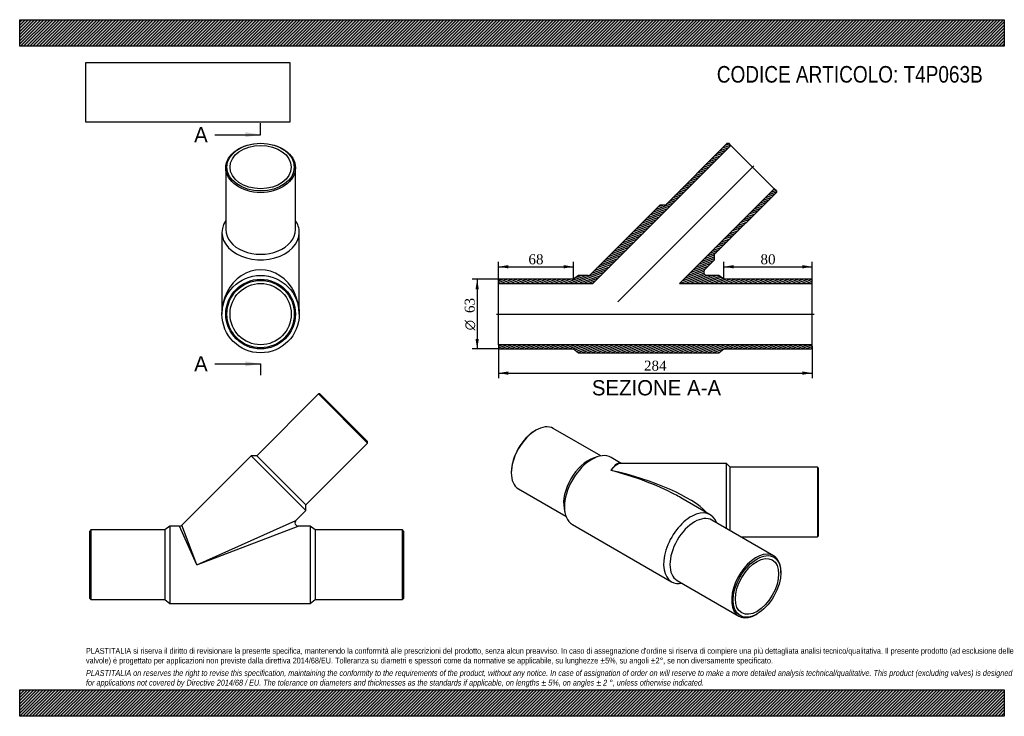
# Model space of a CAD drawing. Header units: millimetres. Extents: x 0 to 891, y 0 to 630.
import ezdxf
from ezdxf.enums import TextEntityAlignment as Align
from ezdxf.lldxf.tags import DXFTag

# ---------------------------------------------------------------- set-up
doc = ezdxf.new("R2010")
doc.units = ezdxf.units.MM
doc.header["$LTSCALE"] = 3
for name, color, linetype in [('Default', 7, 'Continuous'), ('DV3_Default', 7, 'Continuous'), ('T4P063B', 7, 'Continuous')]:
    doc.layers.add(name, color=color, linetype=linetype)
doc.styles.add('SEACAD_Solid_Edge_ANSI', font='seans.ttf')
doc.styles.add('SEACAD_Solid_Edge_ANSI1_Symbols', font='semeca1.ttf')
doc.styles.add('SEACAD_Times_New_Roman', font='times.ttf')
tags = doc.linetypes.add('CENTER2', pattern=[28.575, 19.05, -3.175, 3.175, -3.175]).pattern_tags.tags
tags[10:11] = [DXFTag(74, 4), DXFTag(75, 0), DXFTag(340, '0'), DXFTag(46, 0.0), DXFTag(50, 0.0), DXFTag(44, 0.0), DXFTag(45, 0.0)]
tags[8:9] = [DXFTag(74, 4), DXFTag(75, 0), DXFTag(340, '0'), DXFTag(46, 0.0), DXFTag(50, 0.0), DXFTag(44, 0.0), DXFTag(45, 0.0)]
tags[6:7] = [DXFTag(74, 4), DXFTag(75, 0), DXFTag(340, '0'), DXFTag(46, 0.0), DXFTag(50, 0.0), DXFTag(44, 0.0), DXFTag(45, 0.0)]
tags[4:5] = [DXFTag(74, 4), DXFTag(75, 0), DXFTag(340, '0'), DXFTag(46, 0.0), DXFTag(50, 0.0), DXFTag(44, 0.0), DXFTag(45, 0.0)]
doc.dimstyles.new('ANSImm', dxfattribs={"dimtxt": 9, "dimasz": 9, "dimexe": 4.5, "dimexo": 0, "dimgap": 2.25, "dimtad": 1, "dimlfac": 1, "dimdsep": 46, "dimtxsty": 'SEACAD_Times_New_Roman', "dimblk1": '_SE_FILLED', "dimblk2": '_SE_FILLED', "dimsah": 1, "dimcen": 4.5, "dimazin": 0, "dimtfac": 0.85, "dimtdec": 3, "dimtofl": 0, "dimtmove": 0, "dimatfit": 3, "dimfxl": 1, "dimarcsym": 0})
picture_1 = doc.add_image_def('image1.jpg', size_in_pixel=(4302, 1260))

# ---------------------------------------------------------------- blocks, each defined once
blk = doc.blocks.new('SE')
at = {"layer": 'T4P063B', "color": 7, "linetype": 'Continuous'}
for p, q in [((270.32, 291.52), (214.46, 235.66)), ((314.87, 246.98), (270.32, 291.52)), ((271.74, 291.52), (270.32, 291.52)), ((271.74, 291.52), (314.87, 248.39)), ((259.01, 191.11), (314.87, 246.98)), ((314.87, 246.98), (314.87, 248.39)), ((209.51, 235.66), (146.75, 172.9)), ((209.51, 235.66), (259.01, 186.16)), ((214.46, 235.66), (209.51, 235.66)), ((214.46, 235.66), (259.01, 191.11)), ((259.01, 186.16), (259.01, 191.11)), ((249.99, 177.14), (259.01, 186.16)), ((135.87, 172.02), (131.37, 168.52)), ((135.87, 172.02), (135.87, 102.02)), ((144.63, 172.02), (135.87, 172.02)), ((160.37, 137.02), (144.63, 172.02)), ((160.37, 137.02), (146.75, 172.9)), ((160.37, 137.02), (249.99, 177.14)), ((160.37, 137.02), (252.11, 172.02)), ((262.87, 172.02), (252.11, 172.02)), ((262.87, 172.02), (262.87, 102.02)), ((267.37, 168.52), (262.87, 172.02)), ((64.37, 168.52), (63.37, 167.52)), ((63.37, 106.52), (63.37, 167.52)), ((64.37, 168.52), (64.37, 105.52)), ((131.37, 168.52), (64.37, 168.52)), ((131.37, 168.52), (131.37, 105.52)), ((267.37, 168.52), (267.37, 105.52)), ((346.37, 168.52), (267.37, 168.52)), ((346.37, 105.52), (346.37, 168.52)), ((347.37, 167.52), (346.37, 168.52)), ((347.37, 167.52), (347.37, 106.52)), ((63.37, 106.52), (64.37, 105.52)), ((64.37, 105.52), (131.37, 105.52)), ((131.37, 105.52), (135.87, 102.02)), ((135.87, 102.02), (262.87, 102.02)), ((262.87, 102.02), (267.37, 105.52)), ((267.37, 105.52), (346.37, 105.52)), ((346.37, 105.52), (347.37, 106.52))]:
    blk.add_line(p, q, dxfattribs=at)
for centre, start, end in [((144.63, 175.02), 270.83687, 314.64449), ((252.11, 175.02), 135.08012, 269.96346)]:
    blk.add_arc(centre, 3, start, end, dxfattribs=at)
blk = doc.blocks.new('SE1')
at = {"layer": 'T4P063B', "color": 7, "linetype": 'Continuous'}
for p, q in [((186.52, 495.98), (186.52, 440.12)), ((249.52, 440.12), (249.52, 495.98)), ((183.02, 437.64), (183.02, 363.75)), ((253.02, 363.75), (253.02, 437.64))]:
    blk.add_line(p, q, dxfattribs=at)
for radius in [35, 31.5, 30.5, 27.7]:
    blk.add_circle((218.02, 363.75), radius, dxfattribs=at)
for centre, major_axis in [((218.02, 495.98), (31.5, 0)), ((218.02, 496.69), (30.5, 0)), ((218.02, 496.69), (27.7, 0))]:
    blk.add_ellipse(centre, major_axis=major_axis, ratio=0.707107, dxfattribs=at)
for centre, major_axis, ratio, start_param, end_param in [((218.02, 437.64), (35, 0), 0.707107, 2.690566, 6.283185), ((218.02, 437.64), (35, 0), 0.707107, 0, 0.451027), ((218.02, 440.12), (-31.5, 0), 0.707107, 0, 3.141593), ((218.02, 363.75), (0, -40.12), 0.872354, 1.570796, 4.712389)]:
    blk.add_ellipse(centre, major_axis=major_axis, ratio=ratio, start_param=start_param, end_param=end_param, dxfattribs=at)
blk = doc.blocks.new('SE3')
at = {"color": 7, "linetype": 'Continuous', "style": 'SEACAD_Solid_Edge_ANSI'}
blk.add_text('A', height=13.8, dxfattribs=at).set_placement((157.85, 532.92), align=Align.TOP_LEFT)
blk = doc.blocks.new('SE4')
at = {"color": 7, "linetype": 'Continuous', "style": 'SEACAD_Solid_Edge_ANSI'}
blk.add_text('A', height=13.8, dxfattribs=at).set_placement((157.85, 325.66), align=Align.TOP_LEFT)
blk = doc.blocks.new('SEANNOT_GROUP')
at = {"linetype": 'Continuous'}
blk.add_hatch(color=7, dxfattribs=at).paths.add_polyline_path([(204.22, 523.72), (218.02, 526.02), (204.22, 528.32)])
at = {"color": 7, "linetype": 'Continuous'}
blk.add_lwpolyline([(176.62, 526.02), (218.02, 526.02)], dxfattribs=at)
blk = doc.blocks.new('SEANNOT_GROUP1')
at = {"linetype": 'Continuous'}
blk.add_hatch(color=7, dxfattribs=at).paths.add_polyline_path([(204.22, 316.46), (218.02, 318.76), (204.22, 321.06)])
at = {"color": 7, "linetype": 'Continuous'}
blk.add_lwpolyline([(176.62, 318.76), (218.02, 318.76)], dxfattribs=at)
blk = doc.blocks.new('SE2')
at = {"layer": 'Default', "color": 7, "linetype": 'CENTER2'}
for p, q in [((218.02, 526.02), (218.02, 536.37)), ((218.02, 318.76), (218.02, 308.41))]:
    blk.add_line(p, q, dxfattribs=at)
at = {"layer": 'Default', "color": 7, "linetype": 'CENTER2', "const_width": 0.0001}
blk.add_lwpolyline([(218.02, 526.02), (218.02, 318.76)], dxfattribs=at)
at = {"layer": 'Default'}
for name in ['SE3', 'SEANNOT_GROUP', 'SE4', 'SEANNOT_GROUP1']:
    blk.add_blockref(name, (0, 0), dxfattribs=at)
blk = doc.blocks.new('SE5')
at = {"layer": 'T4P063B', "linetype": 'Continuous'}
h = blk.add_hatch(dxfattribs=at)
h.set_pattern_fill('LINE', scale=0.472441, angle=200, style=0)
edge = h.paths.add_edge_path()
edge.add_line((505.71, 398.75), (501.21, 395.25))
edge.add_line((501.21, 395.25), (434.21, 395.25))
edge.add_line((434.21, 395.25), (433.21, 394.25))
edge.add_line((433.21, 394.25), (433.21, 391.45))
edge.add_line((433.21, 391.45), (518.74, 391.45))
edge.add_line((518.74, 391.45), (643.56, 516.27))
edge.add_line((643.56, 516.27), (641.58, 518.25))
edge.add_line((641.58, 518.25), (640.16, 518.25))
edge.add_line((640.16, 518.25), (584.3, 462.39))
edge.add_line((584.3, 462.39), (579.35, 462.39))
edge.add_line((579.35, 462.39), (516.59, 399.63))
edge.add_arc((514.47, 401.75), 3, 270, 315, ccw=False)
edge.add_line((514.47, 398.75), (505.71, 398.75))
h = blk.add_hatch(dxfattribs=at)
h.set_pattern_fill('LINE', scale=0.472441, angle=200, style=0)
edge = h.paths.add_edge_path()
edge.add_line((632.71, 398.75), (621.95, 398.75))
edge.add_arc((621.95, 401.75), 3, 135, 270, ccw=False)
edge.add_line((619.83, 403.87), (628.85, 412.89))
edge.add_line((628.85, 412.89), (628.85, 417.84))
edge.add_line((628.85, 417.84), (684.71, 473.7))
edge.add_line((684.71, 473.7), (684.71, 475.12))
edge.add_line((684.71, 475.12), (682.73, 477.1))
edge.add_line((682.73, 477.1), (597.08, 391.45))
edge.add_line((597.08, 391.45), (717.21, 391.45))
edge.add_line((717.21, 391.45), (717.21, 394.25))
edge.add_line((717.21, 394.25), (716.21, 395.25))
edge.add_line((716.21, 395.25), (637.21, 395.25))
edge.add_line((637.21, 395.25), (632.71, 398.75))
h = blk.add_hatch(dxfattribs=at)
h.set_pattern_fill('LINE', scale=0.472441, angle=200, style=0)
h.paths.add_polyline_path([(434.21, 332.25), (501.21, 332.25), (505.71, 328.75), (632.71, 328.75), (637.21, 332.25), (716.21, 332.25), (717.21, 333.25), (717.21, 336.05), (433.21, 336.05), (433.21, 333.25)])
at = {"layer": 'DV3_Default', "color": 7, "linetype": 'CENTER2'}
for p, q in [((541.35, 374.89), (664.38, 497.92)), ((431.46, 363.75), (718.96, 363.75))]:
    blk.add_line(p, q, dxfattribs=at)
at = {"layer": 'T4P063B', "color": 7, "linetype": 'Continuous'}
for p, q in [((640.16, 518.25), (584.3, 462.39)), ((640.16, 518.25), (641.58, 518.25)), ((643.56, 516.27), (641.58, 518.25)), ((518.74, 391.45), (643.56, 516.27)), ((682.73, 477.1), (643.56, 516.27)), ((682.73, 477.1), (597.08, 391.45)), ((628.85, 417.84), (684.71, 473.7)), ((684.71, 475.12), (682.73, 477.1)), ((684.71, 475.12), (684.71, 473.7)), ((579.35, 462.39), (516.59, 399.63)), ((584.3, 462.39), (579.35, 462.39)), ((619.83, 403.87), (628.85, 412.89)), ((628.85, 412.89), (628.85, 417.84)), ((433.21, 394.25), (434.21, 395.25)), ((433.21, 394.25), (433.21, 391.45)), ((501.21, 395.25), (434.21, 395.25)), ((505.71, 398.75), (501.21, 395.25)), ((514.47, 398.75), (505.71, 398.75)), ((632.71, 398.75), (621.95, 398.75)), ((637.21, 395.25), (632.71, 398.75)), ((716.21, 395.25), (637.21, 395.25)), ((716.21, 395.25), (717.21, 394.25)), ((717.21, 391.45), (717.21, 394.25)), ((433.21, 336.05), (433.21, 391.45)), ((433.21, 391.45), (518.74, 391.45)), ((597.08, 391.45), (717.21, 391.45)), ((717.21, 336.05), (717.21, 391.45)), ((433.21, 336.05), (433.21, 333.25)), ((717.21, 336.05), (433.21, 336.05)), ((434.21, 332.25), (433.21, 333.25)), ((434.21, 332.25), (501.21, 332.25)), ((501.21, 332.25), (505.71, 328.75)), ((632.71, 328.75), (637.21, 332.25)), ((637.21, 332.25), (716.21, 332.25)), ((717.21, 333.25), (716.21, 332.25)), ((717.21, 333.25), (717.21, 336.05)), ((505.71, 328.75), (632.71, 328.75))]:
    blk.add_line(p, q, dxfattribs=at)
for centre, start, end in [((621.95, 401.75), 135, 270), ((514.47, 401.75), 270, 315)]:
    blk.add_arc(centre, 3, start, end, dxfattribs=at)
blk = doc.blocks.new('SE6')
at = {"layer": 'T4P063B', "color": 7, "linetype": 'Continuous'}
for p, q in [((467.11, 258.69), (466.4, 258.28)), ((525.79, 235.47), (482.86, 260.25)), ((522.66, 234.66), (518.98, 233.4)), ((544.37, 228.78), (535.17, 234.09)), ((639.49, 228.78), (544.08, 228.78)), ((639.49, 169.82), (639.49, 228.78)), ((642.99, 225.28), (639.49, 228.78)), ((642.99, 167.8), (642.99, 225.28)), ((721.99, 225.28), (642.99, 225.28)), ((721.99, 225.28), (721.99, 162.28)), ((722.99, 224.28), (721.99, 225.28)), ((722.99, 163.28), (722.99, 224.28)), ((444.84, 220.93), (444.84, 220.11)), ((451.36, 205.69), (494.29, 180.91)), ((624.97, 182.25), (598.36, 197.61)), ((492.67, 187.84), (493.43, 184.02)), ((500.17, 173.47), (589.97, 121.62)), ((682.26, 145.13), (626.4, 177.38)), ((652.55, 162.28), (721.99, 162.28)), ((721.99, 162.28), (722.99, 163.28)), ((688.79, 129.89), (688.79, 130.71)), ((594.9, 122.82), (650.76, 90.57)), ((666.51, 92.13), (667.22, 92.54))]:
    blk.add_line(p, q, dxfattribs=at)
for centre, major_axis, ratio, start_param, end_param in [((467.11, 232.97), (-15.75, -27.28), 0.57735, 3.141593, 6.283185), ((466.4, 233.38), (15.25, 26.41), 0.57735, 0.785398, 2.356194), ((514.49, 205.62), (-15.75, -27.28), 0.57735, 3.723923, 5.700855), ((517.67, 203.78), (-17.5, -30.31), 0.57735, 3.141593, 6.283185), ((534.99, 193.78), (-8.78, -35.2), 0.295704, 3.085786, 3.842454), ((534.99, 193.78), (-10.34, -34.82), 0.340921, 3.242434, 3.857914), ((534.99, 193.78), (-91.5, 22.2), 0.295701, 3.553255, 4.784008), ((534.99, 193.78), (-89.3, 25.5), 0.296962, 4.094943, 4.796972), ((534.99, 193.78), (-89.3, 25.5), 0.296962, 4.011574, 4.094943), ((607.47, 151.94), (-17.5, -30.31), 0.57735, 2.690566, 6.283185), ((610.65, 150.1), (-15.75, -27.28), 0.57735, 3.141593, 6.283185), ((666.51, 117.85), (15.75, 27.28), 0.57735, 0, 3.926991), ((666.51, 117.85), (15.75, 27.28), 0.57735, 5.497787, 6.283185), ((607.47, 151.94), (-17.5, -30.31), 0.57735, 0, 0.451027)]:
    blk.add_ellipse(centre, major_axis=major_axis, ratio=ratio, start_param=start_param, end_param=end_param, dxfattribs=at)
for major_axis in [(-15.25, -26.41), (-13.85, -23.99)]:
    blk.add_ellipse((667.22, 117.44), major_axis=major_axis, ratio=0.57735, dxfattribs=at)
blk = doc.blocks.new('DMBLK54')
at = {"layer": 'Default', "linetype": 'Continuous'}
for points in [[(442.21, 308.89), (442.21, 311.89), (433.21, 310.39)], [(708.21, 308.89), (717.21, 310.39), (708.21, 311.89)]]:
    blk.add_hatch(color=7, dxfattribs=at).paths.add_polyline_path(points)
at = {"layer": 'Default', "color": 7, "linetype": 'Continuous'}
for p, q in [((433.21, 334.65), (433.21, 305.89)), ((717.21, 334.65), (717.21, 305.89)), ((433.21, 310.39), (717.21, 310.39))]:
    blk.add_line(p, q, dxfattribs=at)
at = {"layer": 'Default', "color": 7, "linetype": 'Continuous', "style": 'SEACAD_Times_New_Roman'}
blk.add_text('284', height=9, dxfattribs=at).set_placement((564.98, 321.64), align=Align.TOP_LEFT)
blk = doc.blocks.new('_SE_FILLED')
at = {"color": 0}
blk.add_line((0, 0), (-1, 0), dxfattribs=at)
blk.add_solid([(0, 0), (-1, -0.1665), (-1, 0.1665), (0, 0)], dxfattribs=at)
blk = doc.blocks.new('DMBLK55')
at = {"layer": 'Default', "linetype": 'Continuous'}
for points in [[(646.21, 408.06), (637.21, 406.56), (646.21, 405.06)], [(708.21, 408.06), (708.21, 405.06), (717.21, 406.56)]]:
    blk.add_hatch(color=7, dxfattribs=at).paths.add_polyline_path(points)
at = {"layer": 'Default', "color": 7, "linetype": 'Continuous'}
for p, q in [((637.21, 395.25), (637.21, 411.06)), ((717.21, 394.25), (717.21, 411.06)), ((637.21, 406.56), (717.21, 406.56))]:
    blk.add_line(p, q, dxfattribs=at)
at = {"layer": 'Default', "color": 7, "linetype": 'Continuous', "style": 'SEACAD_Times_New_Roman'}
blk.add_text('80', height=9, dxfattribs=at).set_placement((670.39, 417.81), align=Align.TOP_LEFT)
blk = doc.blocks.new('DMBLK56')
at = {"layer": 'Default', "linetype": 'Continuous'}
for points in [[(442.21, 408.06), (433.21, 406.56), (442.21, 405.06)], [(492.21, 408.06), (492.21, 405.06), (501.21, 406.56)]]:
    blk.add_hatch(color=7, dxfattribs=at).paths.add_polyline_path(points)
at = {"layer": 'Default', "color": 7, "linetype": 'Continuous'}
for p, q in [((433.21, 391.45), (433.21, 411.06)), ((501.21, 395.25), (501.21, 411.06)), ((433.21, 406.56), (501.21, 406.56))]:
    blk.add_line(p, q, dxfattribs=at)
at = {"layer": 'Default', "color": 7, "linetype": 'Continuous', "style": 'SEACAD_Times_New_Roman'}
blk.add_text('68', height=9, dxfattribs=at).set_placement((460.39, 417.81), align=Align.TOP_LEFT)
blk = doc.blocks.new('GDimGGroup')
at = {"layer": 'Default', "linetype": 'Continuous'}
for points in [[(412.48, 386.25), (415.48, 386.25), (413.98, 395.25)], [(412.48, 341.25), (413.98, 332.25), (415.48, 341.25)]]:
    blk.add_hatch(color=7, dxfattribs=at).paths.add_polyline_path(points)
at = {"layer": 'Default', "color": 7, "linetype": 'Continuous'}
for p, q in [((434.21, 395.25), (409.48, 395.25)), ((413.98, 395.25), (413.98, 332.25)), ((434.21, 332.25), (409.48, 332.25))]:
    blk.add_line(p, q, dxfattribs=at)
for s, style, p in [('63', 'SEACAD_Times_New_Roman', (402.73, 364.76)), ('O', 'SEACAD_Solid_Edge_ANSI1_Symbols', (402.73, 349.09))]:
    blk.add_text(s, height=9, rotation=90, dxfattribs=dict(at, style=style)).set_placement(p, align=Align.TOP_LEFT)

msp = doc.modelspace()

# ---------------------------------------------------------------- hatches: boundary and pattern name
at = {"layer": 'Default', "linetype": 'Continuous'}
h = msp.add_hatch(dxfattribs=at)
h.set_pattern_fill('LINE', scale=0.629921, angle=45, style=0)
h.paths.add_polyline_path([(891, 606), (891, 630), (0, 630), (0, 606)])
for points in [[(891, 606), (891, 630), (0, 630), (0, 606)], [(891, 0), (891, 24), (0, 24), (0, 0)]]:
    msp.add_hatch(color=7, dxfattribs=at).paths.add_polyline_path(points)
h = msp.add_hatch(dxfattribs=at)
h.set_pattern_fill('LINE', scale=0.62992, angle=45, style=0)
h.paths.add_polyline_path([(891, 0), (891, 24), (0, 24), (0, 0)])

# ---------------------------------------------------------------- linework, layer by layer
at = {"layer": 'Default', "color": 7, "linetype": 'Continuous'}
for p, q in [((0, 630), (891, 630)), ((0, 606), (0, 630)), ((891, 630), (891, 606)), ((891, 606), (0, 606)), ((0, 24), (891, 24)), ((0, 0), (0, 24)), ((891, 24), (891, 0)), ((891, 0), (0, 0))]:
    msp.add_line(p, q, dxfattribs=at)

# ---------------------------------------------------------------- block references
at = {"layer": 'Default'}
for name in ['SE2', 'SE1', 'SE5', 'GDimGGroup', 'SE', 'SE6']:
    msp.add_blockref(name, (0, 0), dxfattribs=at)

# ---------------------------------------------------------------- texts
at = {"layer": 'Default', "color": 7, "linetype": 'Continuous', "style": 'SEACAD_Solid_Edge_ANSI'}
msp.add_text('SEZIONE A-A', height=13.8, dxfattribs=at).set_placement((517.7661, 304.0258), align=Align.TOP_LEFT)
at = {"layer": 'Default', "attachment_point": 1}
for s, insert, char_height, width in [('{\\fArial Narrow|b0||i0||c0|p34;\\C7;\\H15.;\\W1.;CODICE ARTICOLO: T4P063B}', (630.8586, 588.1006), 15, 249.209357), ("{\\fArial Narrow|b0||i0||c0|p34;\\C7;\\H5.25;\\W1.;PLASTITALIA si riserva il diritto di revisionare la presente specifica, mantenendo la conformità alle prescrizioni del prodotto, senza alcun preavviso. In caso di assegnazione d'ordine si riserva di compiere una più dettagliata analisi tecnico/qualitativa. Il presente prodotto (ad esclusione delle \\P}{\\fArial Narrow|b0||i0||c0|p34;\\C7;\\H5.25;\\W1.;valvole) è progettato per applicazioni non previste dalla direttiva 2014/68/EU. Tolleranza su diametri e spessori come da normative se applicabile, su lunghezze ±5%, su angoli ±2°, se non diversamente specificato.\\P}{\\fArial Narrow|b0||i0||c0|p34;\\C7;\\H1.5;\\W1.;   \\P}{\\fArial Narrow|b0||i1||c0|p34;\\C7;\\H5.25;\\W1.;PLASTITALIA on reserves the right to revise this specification, maintaining the conformity to the requirements of the product, without any notice. In case of assignation of order on will reserve to make a more detailed analysis technical/qualitative. This product (excluding valves) is designed \\P}{\\fArial Narrow|b0||i1||c0|p34;\\C7;\\H5.25;\\W1.;for applications not covered by Directive 2014/68 / EU. The tolerance on diameters and thicknesses as the standards if applicable, on lengths ± 5%, on angles ± 2 °, unless otherwise indicated.\\P}", (60, 61.8071), 5.25, 771)]:
    msp.add_mtext(s, dxfattribs=dict(at, insert=insert, char_height=char_height, width=width))

# ---------------------------------------------------------------- dimensions: what is measured, and where the dimension line sits
at = {"layer": 'Default', "color": 7, "linetype": 'Continuous'}
for base, p1, p2, picture, middle in [((501.2127, 406.5578), (433.2127, 391.4509), (501.2127, 395.2509), 'DMBLK56', (467.2127, 406.5578)), ((717.2127, 406.5578), (637.2127, 395.2509), (717.2127, 394.2509), 'DMBLK55', (677.2127, 406.5578))]:
    dim = msp.add_linear_dim(base=base, p1=p1, p2=p2, text='\\A1;<>', dimstyle='ANSImm', dxfattribs=at)
    dim.commit()
    dim.dimension.update_dxf_attribs({"geometry": picture, "text_midpoint": middle, "dimtype": 160})
dim = msp.add_linear_dim(base=(433.2127, 310.3898), p1=(433.2127, 334.6509), p2=(717.2127, 334.6509), angle=0, text='\\A1;<>', dimstyle='ANSImm', dxfattribs=at)
dim.commit()
dim.dimension.update_dxf_attribs({"geometry": 'DMBLK54', "text_midpoint": (575.2127, 310.3898), "dimtype": 161})

# ---------------------------------------------------------------- pictures from other files: only their frames are drawn
image = msp.add_image(picture_1, insert=(60, 537.3095), size_in_units=(184.3714, 54))
image.dxf.flags = 7

doc.saveas('drawing.dxf')
